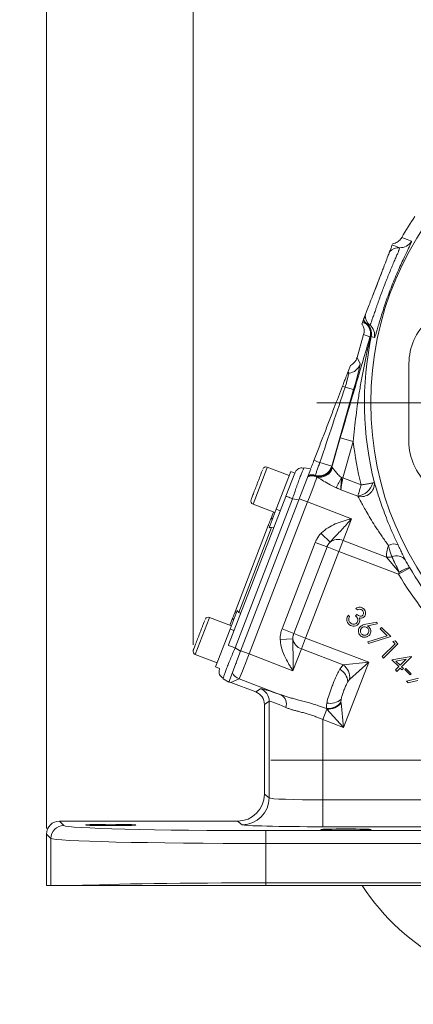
# Model space of a CAD drawing. Header units: inches. Extents: x 0.3 to 33.9, y 0.2 to 21.6.
# Tile 10 of 18: x 18.8 to 22.4, y 5.1 to 14.3. Entities that reach past the tile are written whole.
import ezdxf

# ---------------------------------------------------------------- set-up
doc = ezdxf.new("R2010")
doc.units = ezdxf.units.IN
doc.header["$MEASUREMENT"] = 0
doc.layers.add('SLD-0', color=7, linetype='Continuous', lineweight=15)
doc.styles.add('SLDTEXTSTYLE0', font='TXT', dxfattribs={"width": 0.75})
doc.dimstyles.new('SLDDIMSTYLE0', dxfattribs={"dimtxt": 0.25, "dimasz": 0.13, "dimexe": 0, "dimexo": 0.0625, "dimgap": 0.0625, "dimtad": 0, "dimtih": 1, "dimtoh": 1, "dimrnd": 1e-09, "dimzin": 12, "dimdsep": 46, "dimtxsty": 'SLDTEXTSTYLE0', "dimsah": 1, "dimcen": 0.09, "dimadec": 0, "dimazin": 3, "dimtfac": 1, "dimtofl": 0, "dimtmove": 0, "dimatfit": 3, "dimfxl": 1, "dimfrac": 2, "dimtolj": 1, "dimtzin": 12, "dimarcsym": 0})
doc.dimstyles.new('SLDDIMSTYLE1', dxfattribs={"dimtxt": 0.25, "dimasz": 0.13, "dimexe": 0, "dimexo": 0.0625, "dimgap": 0.0625, "dimtad": 0, "dimtih": 1, "dimtoh": 1, "dimrnd": 1e-09, "dimzin": 12, "dimdsep": 46, "dimtxsty": 'SLDTEXTSTYLE0', "dimsah": 1, "dimcen": 0.09, "dimadec": 0, "dimazin": 3, "dimtfac": 1, "dimtmove": 0, "dimatfit": 0, "dimfxl": 1, "dimfrac": 2, "dimtolj": 1, "dimtzin": 12, "dimarcsym": 0})

# ---------------------------------------------------------------- blocks, each defined once
blk = doc.blocks.new('_D_3')
at = {"layer": 'SLD-0'}
for p, q in [((19.0215, 6.7596), (19.0215, 15.2715)), ((20.3863, 8.4735), (20.3863, 15.2715)), ((19.0215, 15.1465), (18.7715, 15.1465)), ((19.3172, 15.1833), (19.2664, 15.1833)), ((19.2664, 15.1833), (19.2664, 14.7865)), ((20.0907, 15.1833), (20.1414, 15.1833)), ((20.1414, 15.1833), (20.1414, 14.7865)), ((20.3863, 15.1465), (20.6363, 15.1465)), ((19.2664, 14.7865), (19.3172, 14.7865)), ((20.1414, 14.7865), (20.0907, 14.7865))]:
    blk.add_line(p, q, dxfattribs=at)
for points in [[(19.0215, 15.1465), (18.8915, 15.1665), (18.8915, 15.1265)], [(20.3863, 15.1465), (20.5163, 15.1265), (20.5163, 15.1665)]]:
    blk.add_solid(points, dxfattribs=at)
at = {"layer": 'SLD-0', "char_height": 0.25, "attachment_point": 1, "style": 'SLDTEXTSTYLE0'}
for s, insert in [('1.36', (19.2791, 15.5564, -1.4325)), ('34.7', (19.3807, 15.1087, -1.4325))]:
    blk.add_mtext(s, dxfattribs=dict(at, insert=insert))
blk = doc.blocks.new('_D_4')
at = {"layer": 'SLD-0'}
for p, q in [((20.3863, 8.4735), (20.3863, 15.2715)), ((23.7432, 10.0833), (23.7432, 15.2715)), ((20.3863, 15.1465), (21.5384, 15.1465)), ((21.678, 15.1833), (21.6272, 15.1833)), ((21.6272, 15.1833), (21.6272, 14.7865)), ((22.4515, 15.1833), (22.5023, 15.1833)), ((22.5023, 15.1833), (22.5023, 14.7865)), ((23.7432, 15.1465), (22.5911, 15.1465)), ((21.6272, 14.7865), (21.678, 14.7865)), ((22.5023, 14.7865), (22.4515, 14.7865))]:
    blk.add_line(p, q, dxfattribs=at)
for points in [[(20.3863, 15.1465), (20.5163, 15.1265), (20.5163, 15.1665)], [(23.7432, 15.1465), (23.6132, 15.1665), (23.6132, 15.1265)]]:
    blk.add_solid(points, dxfattribs=at)
at = {"layer": 'SLD-0', "char_height": 0.25, "attachment_point": 1, "style": 'SLDTEXTSTYLE0'}
for s, insert in [('3.36', (21.6399, 15.5564, -1.4325)), ('85.3', (21.7415, 15.1087, -1.4325))]:
    blk.add_mtext(s, dxfattribs=dict(at, insert=insert))
blk = doc.blocks.new('SW_CENTERMARKSYMBOL_0')
at = {"layer": 'SLD-0', "color": 0}
for p, q in [((0, 1), (0, 3.4561)), ((0, 0), (0, 0.5)), ((-1, 0), (-3.4561, 0)), ((0, 0), (-0.5, 0)), ((0, 0), (0, -0.5)), ((0, 0), (0.5, 0)), ((1, 0), (3.4561, 0)), ((0, -1), (0, -3.4561))]:
    blk.add_line(p, q, dxfattribs=at)
blk = doc.blocks.new('SW_CENTERMARKSYMBOL_1')
at = {"layer": 'SLD-0', "color": 0}
for p, q in [((0, 1), (0, 2.635)), ((0, 0), (0, 0.5)), ((-1, 0), (-2.635, 0)), ((0, 0), (-0.5, 0)), ((0, 0), (0, -0.5)), ((0, 0), (0.5, 0)), ((1, 0), (2.635, 0)), ((0, -1), (0, -2.635))]:
    blk.add_line(p, q, dxfattribs=at)

msp = doc.modelspace()

# ---------------------------------------------------------------- linework, layer by layer
at = {"color": 7, "linetype": 'Continuous', "lineweight": 15}
for p, q in [((22.3255, 12.2674), (22.3255, 12.2674)), ((22.1439, 11.9556), (22.0542, 11.7221)), ((21.9602, 11.4771), (21.9552, 11.4641)), ((21.9602, 11.4771), (21.9943, 11.4641)), ((21.9679, 11.4972), (21.9683, 11.4982)), ((21.9096, 11.1484), (21.9713, 11.3635)), ((21.9713, 11.3635), (21.9713, 11.3636)), ((21.9713, 11.3635), (22.0304, 11.3409)), ((22.0376, 11.3466), (22.0424, 11.3455)), ((21.9385, 11.0904), (21.9096, 11.1484)), ((21.8269, 11.0184), (21.8207, 11.0022)), ((21.8269, 11.0184), (21.8485, 11.0745)), ((22.3931, 11.0934), (22.3925, 10.3669)), ((21.6741, 10.1382), (21.8785, 10.8512)), ((21.8785, 10.8512), (21.7998, 10.8738)), ((21.7544, 10.4007), (21.676, 10.1272)), ((21.7544, 10.4007), (21.8745, 10.3662)), ((21.7774, 10.0277), (21.8745, 10.3662)), ((21.2784, 10.0498), (21.0749, 10.128)), ((21.3301, 10.0728), (21.3441, 10.0961)), ((21.4787, 10.1111), (21.3679, 9.8224)), ((21.4158, 10.1179), (21.42, 10.1225)), ((21.4787, 10.1111), (21.42, 10.1225)), ((21.6741, 10.1382), (21.564, 10.1698)), ((21.6729, 10.1334), (21.6741, 10.1382)), ((21.676, 10.1272), (21.6729, 10.1334)), ((21.1576, 9.7352), (21.2928, 10.0872)), ((21.2474, 9.8575), (21.3301, 10.0729)), ((21.3301, 10.0729), (21.2928, 10.0872)), ((21.5323, 10.0402), (21.5262, 10.0454)), ((21.5357, 10.0379), (21.5323, 10.0402)), ((21.765, 10.0313), (21.7774, 10.0277)), ((21.9484, 9.9621), (21.7774, 10.0277)), ((21.7603, 9.9178), (21.9173, 9.8576)), ((20.7151, 8.4708), (21.2463, 9.8544)), ((20.7756, 8.444), (21.3092, 9.8339)), ((20.8269, 8.4132), (21.3679, 9.8224)), ((21.3679, 9.8224), (21.3092, 9.8339)), ((21.4503, 9.8039), (21.3723, 9.8339)), ((20.9066, 8.3875), (21.4503, 9.8039)), ((20.9423, 9.7825), (21.1458, 9.7044)), ((21.0915, 9.5629), (21.1576, 9.7352)), ((21.1576, 9.7352), (21.195, 9.7209)), ((21.4503, 9.8039), (21.8577, 9.6475)), ((21.1042, 9.6377), (21.1318, 9.7098)), ((21.7798, 9.4445), (21.8577, 9.6475)), ((20.7748, 8.7797), (21.0839, 9.5849)), ((20.81, 8.7746), (21.1135, 9.5652)), ((21.0839, 9.5849), (21.0979, 9.5795)), ((21.1338, 9.5616), (21.1135, 9.5652)), ((21.6586, 9.4288), (21.5748, 9.5106)), ((21.5217, 9.4271), (21.2118, 8.6198)), ((21.3213, 8.5777), (21.6312, 9.3851)), ((21.6312, 9.3851), (21.5217, 9.4271)), ((21.6312, 9.3851), (21.7408, 9.343)), ((21.7408, 9.343), (21.7798, 9.4445)), ((22.1852, 9.2889), (21.7798, 9.4445)), ((21.4309, 8.5357), (21.7408, 9.343)), ((21.7408, 9.343), (22.2964, 9.1297)), ((22.1852, 9.2889), (22.3026, 9.1487)), ((22.3996, 9.1909), (22.2964, 9.1297)), ((22.3996, 9.1909), (22.3989, 9.1919)), ((22.3026, 9.1487), (22.2964, 9.1297)), ((21.9127, 8.7974), (21.8991, 8.8109)), ((20.7409, 8.6495), (20.5373, 8.7276)), ((20.7269, 8.6548), (20.7545, 8.7269)), ((20.729, 8.6187), (20.7952, 8.791)), ((20.7888, 8.7744), (20.7748, 8.7797)), ((20.8275, 8.7637), (20.81, 8.7746)), ((21.8281, 8.7488), (21.8412, 8.7358)), ((21.897, 8.744), (21.9092, 8.7561)), ((21.993, 8.6649), (22.0936, 8.6848)), ((22.0974, 8.6667), (22.007, 8.6482)), ((22.0936, 8.6848), (22.0974, 8.6667)), ((22.1264, 8.6202), (22.139, 8.6327)), ((22.139, 8.6327), (22.2233, 8.5484)), ((20.5939, 8.2667), (20.729, 8.6187)), ((20.729, 8.6187), (20.7664, 8.6043)), ((21.3213, 8.5777), (21.2118, 8.6198)), ((21.3213, 8.5777), (21.4309, 8.5357)), ((21.3919, 8.4342), (21.4309, 8.5357)), ((22.0191, 8.3099), (21.4309, 8.5357)), ((22.0105, 8.4997), (22.1902, 8.5564)), ((22.2233, 8.5484), (22.0158, 8.4832)), ((22.1902, 8.5564), (22.1264, 8.6202)), ((20.7756, 8.444), (20.8269, 8.4132)), ((21.3124, 8.5269), (21.1954, 8.5222)), ((22.0158, 8.4832), (22.0105, 8.4997)), ((22.1433, 8.3625), (22.2632, 8.4825)), ((22.2894, 8.4823), (22.1565, 8.3493)), ((22.2423, 8.5033), (22.2633, 8.5084)), ((22.2632, 8.4825), (22.2423, 8.5033)), ((22.2633, 8.5084), (22.2894, 8.4823)), ((20.4047, 8.3822), (20.6083, 8.304)), ((20.7161, 8.1245), (20.8269, 8.4132)), ((20.9066, 8.3875), (20.8286, 8.4175)), ((21.314, 8.2311), (20.9066, 8.3875)), ((21.314, 8.2311), (21.3919, 8.4342)), ((21.3919, 8.4342), (21.7811, 8.2848)), ((22.1565, 8.3493), (22.1433, 8.3625)), ((22.235, 8.3325), (22.4146, 8.3638)), ((22.4173, 8.3611), (22.3246, 8.2685)), ((22.4146, 8.3638), (22.4173, 8.3611)), ((20.5939, 8.2667), (20.6313, 8.2524)), ((20.7838, 8.3009), (20.7869, 8.2998)), ((21.7811, 8.2848), (21.7493, 8.2442)), ((22.0191, 8.3099), (21.7811, 8.2848)), ((21.7853, 7.7008), (22.0191, 8.3099)), ((21.8412, 8.1499), (22.0191, 8.3099)), ((22.2986, 8.269), (22.235, 8.3325)), ((22.2676, 8.2381), (22.2986, 8.269)), ((22.3667, 8.3372), (22.2722, 8.3209)), ((22.2722, 8.3209), (22.3113, 8.2817)), ((22.3113, 8.2817), (22.3667, 8.3372)), ((22.3246, 8.2685), (22.3407, 8.2524)), ((20.6261, 8.2257), (20.6313, 8.2524)), ((22.2809, 8.2248), (22.2676, 8.2381)), ((22.3118, 8.2557), (22.2809, 8.2248)), ((22.3279, 8.2396), (22.3118, 8.2557)), ((22.3407, 8.2524), (22.3279, 8.2396)), ((22.3531, 8.2416), (22.3641, 8.2526)), ((22.4028, 8.1919), (22.3531, 8.2416)), ((22.3641, 8.2526), (22.4138, 8.2029)), ((22.4138, 8.2029), (22.4028, 8.1919)), ((20.7161, 8.1245), (20.6648, 8.1553)), ((20.7364, 8.1217), (20.813, 8.1558)), ((20.968, 8.0328), (20.7364, 8.1217)), ((20.813, 8.1558), (21.2064, 8.0048)), ((22.371, 8.1347), (22.4819, 8.1608)), ((22.3865, 8.1192), (22.371, 8.1347)), ((22.477, 8.1403), (22.3865, 8.1192)), ((21.0123, 8.0632), (20.968, 8.0328)), ((21.0482, 7.9162), (21.0924, 7.9466)), ((21.0482, 7.0794), (21.0482, 7.9162)), ((21.0924, 7.9466), (21.0924, 7.0463)), ((21.7601, 7.9388), (21.7621, 7.9655)), ((21.7609, 7.9318), (21.7601, 7.9388)), ((21.7853, 7.7008), (21.7609, 7.9318)), ((21.6299, 7.8735), (21.5921, 7.775)), ((21.6253, 7.8787), (21.6299, 7.8735)), ((21.6299, 7.8735), (21.7853, 7.7008)), ((21.5921, 7.775), (21.7853, 7.7008)), ((21.5921, 7.0273), (21.5921, 7.775)), ((21.0924, 7.0463), (21.0482, 7.0794)), ((21.5921, 7.0273), (21.5921, 6.7774)), ((22.7976, 7.0273), (21.5921, 7.0273)), ((19.1821, 6.7889), (19.1415, 6.8296)), ((20.7982, 6.8296), (19.1415, 6.8296)), ((20.7982, 6.8296), (20.8426, 6.7963)), ((19.0215, 6.7096), (19.0622, 6.669)), ((19.0215, 6.7096), (19.0215, 6.2283)), ((26.4148, 6.741), (21.0615, 6.741)), ((21.0615, 6.621), (21.0615, 6.741)), ((21.5921, 6.7774), (22.6861, 6.7774)), ((19.0622, 6.669), (19.0622, 6.2283)), ((21.0615, 6.2548), (21.0615, 6.621)), ((21.0615, 6.621), (26.4148, 6.621)), ((21.0615, 6.2283), (21.0615, 6.2548)), ((26.4148, 6.2548), (21.0615, 6.2548)), ((19.0622, 6.2283), (19.0215, 6.2283)), ((19.2874, 6.2283), (19.0622, 6.2283)), ((26.4148, 6.2283), (21.0615, 6.2283))]:
    msp.add_line(p, q, dxfattribs=at)
at = {"color": 8, "linetype": 'Continuous', "lineweight": 15}
for p, q in [((21.0705, 10.1165), (20.9423, 9.7825)), ((21.0749, 10.128), (21.0705, 10.1165)), ((20.5329, 8.7161), (20.4047, 8.3822)), ((20.5373, 8.7276), (20.5329, 8.7161))]:
    msp.add_line(p, q, dxfattribs=at)
at = {"color": 7, "linetype": 'Continuous', "lineweight": 15, "flags": 128}
for points in [[(22.4159, 12.2321), (22.408, 12.2352), (22.3764, 12.2476), (22.3255, 12.2674)], [(22.3062, 12.1728), (22.2984, 12.1758), (22.2669, 12.1879), (22.2374, 12.1993)], [(22.0009, 11.4631), (22.0087, 11.4601), (22.0296, 11.4521)], [(22.0424, 11.3455), (22.0504, 11.3425), (22.0714, 11.3346)]]:
    msp.add_lwpolyline(points, dxfattribs=at)
at = {"color": 7, "linetype": 'Continuous', "lineweight": 15}
msp.add_circle((24.9932, 10.7279), 2.9561, dxfattribs=at)
for centre, radius, start, end in [((24.9932, 10.7279), 3.08, 145.68866, 150.01049), ((22.3122, 12.2926), 0.12, 267.12145, 329.751), ((22.3002, 12.0529), 0.12, 87.1173, 136.78866), ((22.0735, 11.5541), 0.1199, 208.32095, 228.67014), ((22.0764, 11.5563), 0.1205, 207.32433, 230.8289), ((22.0767, 11.556), 0.1199, 206.84969, 230.78696), ((22.1053, 11.5452), 0.12, 181.21134, 230.8827), ((22.9335, 11.0929), 0.5404, 132.30243, 179.95137), ((21.915, 11.374), 0.12, 343.98483, 48.66061), ((21.9219, 11.3736), 0.1188, 346.86443, 48.73337), ((21.925, 11.3702), 0.12, 348.15797, 50.77799), ((21.9539, 11.3591), 0.12, 348.249, 50.87855), ((24.9932, 10.7279), 3.0147, 168.17845, 194.3092), ((21.8231, 11.1237), 0.1201, 274.94933, 343.90746), ((21.8439, 10.8844), 0.1201, 94.94472, 101.08972), ((22.9012, 13.6548), 2.9912, 247.88685, 248.39395), ((24.9932, 10.7279), 3.1396, 186.61581, 194.11826), ((22.9328, 10.3665), 0.5404, 179.95137, 227.60031), ((30.9724, 34.6622), 26.2373, 248.85849, 248.98642), ((21.0634, 10.0981), 0.032, 69, 159), ((21.5575, 10.1666), 0.1201, 253.4565, 343.90766), ((21.5606, 10.1605), 0.1201, 253.35459, 343.90768), ((21.5664, 10.1545), 0.1193, 253.39139, 344.20139), ((21.4929, 9.9252), 0.1205, 69.18139, 110.51555), ((21.4929, 9.9267), 0.1201, 70.85707, 110.3491), ((21.4917, 9.9303), 0.1201, 73.34254, 108.86771), ((21.4891, 9.9364), 0.1201, 73.44386, 106.02337), ((21.1313, 10.3026), 0.6893, 327.9309, 336.82233), ((21.8946, 10.0226), 0.1665, 277.81046, 345.46101), ((21.9485, 9.9761), 0.1236, 255.95677, 3.12689), ((20.9538, 9.8124), 0.032, 159, 249), ((21.1291, 9.6263), 0.0274, 95.79156, 155.40829), ((21.7328, 9.3311), 0.1227, 67.49934, 127.23491), ((22.2503, 9.3195), 0.0929, 63.96451, 121.27064), ((22.1989, 9.404), 0.116, 263.22283, 287.84233), ((22.2766, 9.1972), 0.1053, 36.84227, 113.61876), ((22.4644, 8.917), 0.2826, 103.39765, 124.93181), ((24.9932, 10.7279), 3.0148, 210.65257, 225.54358), ((24.9932, 10.7279), 3.1348, 210.65257, 225.54358), ((20.5259, 8.6977), 0.032, 69, 159), ((20.7807, 8.7187), 0.0274, 162.59171, 222.20844), ((21.4329, 8.5498), 0.1227, 190.76509, 250.50066), ((20.4162, 8.412), 0.032, 159, 249), ((21.6955, 8.1658), 0.1465, 353.75158, 54.24842), ((20.8562, 8.2679), 0.1201, 207.59422, 248.92282), ((21.6769, 8.1144), 0.1486, 5.52242, 60.84324), ((20.9673, 7.9465), 0.1251, 0.05219, 68.94781), ((21.1506, 7.9194), 0.102, 342.18161, 56.84741), ((21.6412, 8.0244), 0.1465, 263.75273, 324.25137), ((21.6618, 8.075), 0.1486, 257.15676, 312.47758), ((21.6404, 8.0262), 0.153, 266.07251, 321.92749), ((20.8423, 7.0465), 0.2501, 270.06892, 359.94636), ((19.1822, 6.6689), 0.1201, 90.04597, 179.95403), ((23.7432, 7.3983), 2.135, 213.23055, 326.76945)]:
    msp.add_arc(centre, radius, start, end, dxfattribs=at)
for centre, major_axis, ratio, start_param, end_param in [((21.7942, 11.1817), (-0.0536, 0.1075), 0.998667, 3.14741, 3.969959), ((22.5836, 9.5984), (-1.6238, 3.4426), 0.022792, 1.134912, 1.139471), ((21.8705, 10.8543), (0.0678, 0.2364), 0.034788, 4.709342, 6.245231), ((21.4986, 9.9614), (0.8719, 2.6055), 0.001529, 1.213574, 1.491243), ((21.7902, 10.0724), (0.1142, -0.0552), 0.066735, 3.187995, 3.47672), ((21.4461, 9.8055), (0.0896, 0.2334), 0.018159, 4.712389, 6.194904), ((21.6921, 9.8967), (-1.6238, 3.4426), 0.022792, 1.515069, 1.51685), ((21.7856, 10.0246), (0.0243, 0.1246), 0.068016, 1.558839, 2.613717), ((21.1041, 9.5204), (0.0164, 0.0428), 0.916331, 0.174533, 0.698222), ((20.833, 8.8141), (0.0164, 0.0428), 0.916331, 2.44337, 2.96706), ((20.9024, 8.3891), (0.0896, 0.2334), 0.018159, 3.176499, 4.712389), ((20.7795, 8.2338), (-0.1098, -0.0489), 0.998783, 0.618044, 0.784789), ((20.9231, 7.9161), (-0.1031, -0.0709), 0.999103, 2.539873, 3.743313), ((21.6369, 7.8226), (0.625, -0.2402), 0.032596, 2.343173, 3.119213), ((21.5921, 7.706), (0.4999, -0.2403), 0.037993, 2.348907, 3.124947), ((20.798, 7.0797), (0.2002, -0.1501), 0.999049, 5.356262, 6.926144), ((21.5921, 7.0469), (0.5, 0), 0.039279, 3.176499, 4.712389), ((19.1415, 6.7095), (0.0849, -0.0849), 0.999315, 2.356537, 3.926648), ((21.5921, 6.797), (0.75, 0), 0.026186, 3.176499, 4.712389), ((21.0615, 6.7902), (1.88, 0), 0.026186, 3.167773, 4.712389), ((21.0615, 6.6703), (2, 0), 0.024615, 3.167773, 4.712389), ((21.0615, 6.2056), (2, 0), 0.024615, 1.570796, 2.661649)]:
    msp.add_ellipse(centre, major_axis=major_axis, ratio=ratio, start_param=start_param, end_param=end_param, dxfattribs=at)
for centre in [(19.6182, 6.7936), (21.8062, 6.751)]:
    msp.add_ellipse(centre, major_axis=(0.2344, 0), ratio=0.026186, dxfattribs=at)
for points, knots in [([(22.0714, 11.3346), (22.0717, 11.3347), (22.0724, 11.3347), (22.0749, 11.3383), (22.0796, 11.35), (22.0885, 11.3779), (22.1004, 11.4183), (22.1152, 11.4688), (22.1332, 11.5289), (22.1541, 11.5953), (22.1783, 11.6675), (22.2048, 11.7421), (22.2338, 11.8183), (22.264, 11.8928), (22.2947, 11.9644), (22.3243, 12.03), (22.3518, 12.0888), (22.3757, 12.1385), (22.3951, 12.1789), (22.4087, 12.2083), (22.4166, 12.2276), (22.4161, 12.2306), (22.4159, 12.2321)], [0, 0, 0, 0, 0.0191636, 0.0383909, 0.0921782, 0.1474506, 0.2008183, 0.2556938, 0.3079923, 0.3618137, 0.4133907, 0.4665477, 0.5182761, 0.5716492, 0.6239142, 0.6778033, 0.7303654, 0.7844485, 0.8373932, 0.8917939, 0.9451748, 1, 1, 1, 1]), ([(22.3255, 12.2674), (22.3219, 12.2618), (22.3146, 12.2505), (22.3003, 12.2361), (22.2838, 12.2242), (22.2642, 12.2143), (22.2493, 12.2109), (22.2411, 12.209)], [0, 0, 0, 0, 0.1881695, 0.3817973, 0.5699664, 0.763589, 1, 1, 1, 1]), ([(22.0296, 11.4521), (22.0297, 11.4521), (22.0302, 11.452), (22.0315, 11.4533), (22.034, 11.458), (22.0373, 11.4656), (22.0414, 11.4762), (22.0462, 11.4894), (22.0517, 11.5052), (22.0581, 11.5237), (22.0652, 11.5445), (22.0729, 11.5672), (22.0813, 11.5918), (22.0905, 11.6185), (22.1002, 11.6464), (22.1102, 11.675), (22.1207, 11.7042), (22.1317, 11.7345), (22.1424, 11.7634), (22.1525, 11.7902), (22.1659, 11.8255), (22.1802, 11.8621), (22.195, 11.8993), (22.2097, 11.9355), (22.224, 11.97), (22.2376, 12.0023), (22.2474, 12.0256), (22.2569, 12.0477), (22.2658, 12.0684), (22.2741, 12.0878), (22.2817, 12.1057), (22.2885, 12.1218), (22.2945, 12.1361), (22.2994, 12.1483), (22.3039, 12.1602), (22.307, 12.1701), (22.3065, 12.1719), (22.3062, 12.1728)], [0, 0, 0, 0, 0.006608, 0.03474, 0.063086, 0.092112, 0.121373, 0.149318, 0.177473, 0.206297, 0.235354, 0.26306, 0.290976, 0.319564, 0.348389, 0.375064, 0.401938, 0.429444, 0.457173, 0.478561, 0.500054, 0.549574, 0.574687, 0.600142, 0.649101, 0.673907, 0.699028, 0.724193, 0.749517, 0.775333, 0.801317, 0.828008, 0.854884, 0.882338, 0.909992, 0.95467, 1, 1, 1, 1]), ([(22.1439, 11.9556), (22.1467, 11.9629), (22.1577, 11.9916), (22.177, 12.042), (22.198, 12.0966), (22.2097, 12.127), (22.212, 12.133), (22.2128, 12.1351)], [0, 0, 0, 0, 0.070467, 0.277117, 0.56329, 0.852377, 1, 1, 1, 1]), ([(22.2128, 12.1351), (22.2139, 12.138), (22.2162, 12.1439), (22.2214, 12.1576), (22.2269, 12.172), (22.2318, 12.1847), (22.2353, 12.1937), (22.2367, 12.1975), (22.2374, 12.1993)], [0, 0, 0, 0, 0.057078, 0.114168, 0.342489, 0.570881, 0.785436, 1, 1, 1, 1]), ([(22.1439, 11.9556), (22.1394, 11.9432), (22.126, 11.9066), (22.1061, 11.8538), (22.08, 11.7863), (22.065, 11.7489), (22.0542, 11.7221)], [0, 0, 0, 0, 0.169371, 0.500138, 0.642092, 1, 1, 1, 1]), ([(21.9854, 11.5427), (21.9877, 11.5489), (21.9925, 11.5613), (22.0134, 11.6158), (22.0342, 11.6699), (22.0474, 11.7044), (22.0527, 11.718), (22.0542, 11.7221)], [0, 0, 0, 0, 0.322606, 0.642639, 0.869131, 0.960935, 1, 1, 1, 1]), ([(21.9602, 11.4771), (21.9606, 11.4782), (21.9616, 11.4809), (21.9636, 11.486), (21.9653, 11.4905), (21.9661, 11.4924), (21.9661, 11.4926)], [0, 0, 0, 0, 0.276499, 0.740058, 0.971846, 1, 1, 1, 1]), ([(21.9697, 11.5019), (21.9706, 11.5043), (21.9722, 11.5085), (21.975, 11.5157), (21.9778, 11.5229), (21.9809, 11.5312), (21.9839, 11.5388), (21.9854, 11.5427)], [0, 0, 0, 0, 0.27353, 0.455109, 0.636696, 0.818329, 1, 1, 1, 1]), ([(21.9552, 11.4641), (21.9573, 11.4607), (21.9617, 11.4539), (21.968, 11.4406), (21.9734, 11.4238), (21.9763, 11.4038), (21.9759, 11.3834), (21.9729, 11.3702), (21.9713, 11.3636)], [0, 0, 0, 0, 0.114538, 0.230247, 0.419935, 0.615121, 0.80481, 1, 1, 1, 1]), ([(21.9943, 11.4641), (21.9948, 11.4639), (21.9957, 11.4637), (21.9988, 11.4631), (22.0003, 11.4629)], [0, 0, 0, 0, 0.498553, 1, 1, 1, 1]), ([(22.0003, 11.4629), (22.0004, 11.4629), (22.0006, 11.4631), (22.0008, 11.4631), (22.0009, 11.4631)], [0, 0, 0, 0, 0.44896, 1, 1, 1, 1]), ([(22.0304, 11.3409), (22.0077, 11.2648), (21.9625, 11.1125), (21.8938, 10.8802), (21.8243, 10.643), (21.7777, 10.4817), (21.7544, 10.4007)], [0, 0, 0, 0, 0.2475226, 0.4953545, 0.7466444, 1, 1, 1, 1]), ([(21.8745, 10.3662), (21.8783, 10.4066), (21.886, 10.4874), (21.9001, 10.6084), (21.9163, 10.7292), (21.935, 10.8513), (21.9564, 10.9747), (21.9807, 11.0993), (22.0075, 11.2233), (22.0276, 11.3055), (22.0376, 11.3466)], [0, 0, 0, 0, 0.121753, 0.243667, 0.365943, 0.488306, 0.616057, 0.743881, 0.871908, 1, 1, 1, 1]), ([(22.0304, 11.3409), (22.0311, 11.342), (22.0325, 11.3444), (22.0359, 11.3458), (22.0376, 11.3466)], [0, 0, 0, 0, 0.4965896, 1, 1, 1, 1]), ([(21.8207, 11.0022), (21.82, 11.0002), (21.8184, 10.9962), (21.8102, 10.9747), (21.7985, 10.9443), (21.7861, 10.912), (21.7782, 10.8913), (21.7752, 10.8836)], [0, 0, 0, 0, 0.215697, 0.431707, 0.649625, 0.869325, 1, 1, 1, 1]), ([(21.7998, 10.8738), (21.8023, 10.8825), (21.8091, 10.9055), (21.818, 10.9373), (21.8261, 10.9681), (21.8318, 10.9914), (21.8338, 11.0021), (21.8336, 11.0037), (21.8335, 11.004)], [0, 0, 0, 0, 0.133792, 0.349994, 0.507744, 0.714733, 0.929626, 1, 1, 1, 1]), ([(21.7752, 10.8836), (21.7494, 10.8165), (21.708, 10.7085), (21.6508, 10.5594), (21.6036, 10.4366), (21.5565, 10.3137), (21.525, 10.2318), (21.5093, 10.1909)], [0, 0, 0, 0, 0.290689, 0.468008, 0.645331, 0.822664, 1, 1, 1, 1]), ([(21.5093, 10.1909), (21.5032, 10.175), (21.4937, 10.1501), (21.4856, 10.1293), (21.4827, 10.1217)], [0, 0, 0, 0, 0.635977, 1, 1, 1, 1]), ([(21.0299, 10.1001), (21.0268, 10.0919), (21.0219, 10.0792), (21.0109, 10.0507), (21.0012, 10.0253), (20.9904, 9.9972), (20.9761, 9.96), (20.9586, 9.9143), (20.9434, 9.8748), (20.9339, 9.85), (20.9282, 9.8351), (20.9251, 9.827), (20.9232, 9.8222), (20.924, 9.8241), (20.924, 9.8242)], [0, 0, 0, 0, 0.135508, 0.208455, 0.282949, 0.357444, 0.43039, 0.565898, 0.701406, 0.774353, 0.848847, 0.923342, 0.996288, 1, 1, 1, 1]), ([(21.4159, 10.118), (21.4095, 10.1194), (21.3967, 10.1222), (21.3772, 10.119), (21.3588, 10.1108), (21.3489, 10.101), (21.344, 10.0961)], [0, 0, 0, 0, 0.252652, 0.503903, 0.753133, 1, 1, 1, 1]), ([(21.5233, 10.0515), (21.5233, 10.0525), (21.5234, 10.0549), (21.5274, 10.0683), (21.5349, 10.0907), (21.5452, 10.1198), (21.5562, 10.1493), (21.5625, 10.1661), (21.564, 10.1698)], [0, 0, 0, 0, 0.143666, 0.362558, 0.499578, 0.718486, 0.937392, 1, 1, 1, 1]), ([(21.765, 10.0313), (21.759, 10.0355), (21.7466, 10.044), (21.7312, 10.0595), (21.7175, 10.0756), (21.7065, 10.0902), (21.6975, 10.1026), (21.6918, 10.1103), (21.6881, 10.1149), (21.6858, 10.1176), (21.6834, 10.1201), (21.6819, 10.1214), (21.6811, 10.122)], [0, 0, 0, 0, 0.141168, 0.287984, 0.435462, 0.585968, 0.701423, 0.819047, 0.857413, 0.895921, 0.947715, 1, 1, 1, 1]), ([(21.5357, 10.0379), (21.537, 10.0372), (21.5501, 10.0298), (21.5846, 10.0075), (21.6442, 9.9702), (21.6911, 9.9481), (21.7155, 9.9366)], [0, 0, 0, 0, 0.032981, 0.337416, 0.655229, 1, 1, 1, 1]), ([(21.7603, 9.9178), (21.7603, 9.9179), (21.7603, 9.9183), (21.7601, 9.9209), (21.7599, 9.9266), (21.7598, 9.9378), (21.7604, 9.9537), (21.7616, 9.9739), (21.7631, 9.996), (21.7644, 10.0154), (21.7649, 10.0273), (21.765, 10.0313)], [0, 0, 0, 0, 0.004049, 0.014637, 0.106225, 0.220754, 0.390477, 0.565469, 0.735985, 0.911542, 1, 1, 1, 1]), ([(21.7155, 9.9366), (21.7172, 9.9359), (21.7254, 9.9324), (21.7389, 9.9267), (21.752, 9.9213), (21.7588, 9.9185), (21.7602, 9.9179), (21.7603, 9.9178)], [0, 0, 0, 0, 0.113147, 0.55018, 0.907441, 0.987255, 1, 1, 1, 1]), ([(21.9484, 9.9621), (21.9483, 9.962), (21.9471, 9.9579), (21.9448, 9.9499), (21.941, 9.9372), (21.9345, 9.9156), (21.9288, 9.8965), (21.9221, 9.874), (21.9195, 9.865), (21.9173, 9.8576)], [0, 0, 0, 0, 0.0034304, 0.0967701, 0.1892275, 0.3086031, 0.627922, 0.6935814, 1, 1, 1, 1]), ([(21.9484, 9.9621), (21.9485, 9.9621), (21.9527, 9.9629), (21.9609, 9.9643), (21.974, 9.9665), (21.9895, 9.9692), (22.0071, 9.9722), (22.0212, 9.9747), (22.0338, 9.9769), (22.0451, 9.9789), (22.0522, 9.9801), (22.0558, 9.9808)], [0, 0, 0, 0, 0.0034233, 0.0965672, 0.1888305, 0.3084825, 0.4660683, 0.6282067, 0.6932316, 0.8445932, 1, 1, 1, 1]), ([(22.072, 9.9828), (22.0712, 9.9829), (22.0697, 9.983), (22.0632, 9.982), (22.0576, 9.9811), (22.0558, 9.9808)], [0, 0, 0, 0, 0.397481, 0.81045, 1, 1, 1, 1]), ([(22.2911, 9.4029), (22.2757, 9.4359), (22.2446, 9.5028), (22.2025, 9.6034), (22.1654, 9.6996), (22.1363, 9.7814), (22.1122, 9.8536), (22.0951, 9.9079), (22.0816, 9.9515), (22.0752, 9.9723), (22.072, 9.9828)], [0, 0, 0, 0, 0.166213, 0.337601, 0.477051, 0.620462, 0.730255, 0.843012, 0.920772, 1, 1, 1, 1]), ([(21.9173, 9.8576), (21.9174, 9.8575), (21.9179, 9.857), (21.9183, 9.8565), (21.9185, 9.8562)], [0, 0, 0, 0, 0.209807, 1, 1, 1, 1]), ([(21.9185, 9.8562), (21.9279, 9.8386), (21.9514, 9.7946), (21.9954, 9.715), (22.0436, 9.634), (22.0909, 9.5589), (22.144, 9.4793), (22.1826, 9.4258), (22.2021, 9.3988)], [0, 0, 0, 0, 0.14188, 0.356834, 0.500225, 0.646485, 0.821608, 1, 1, 1, 1]), ([(21.8577, 9.6475), (21.8575, 9.6475), (21.8446, 9.6439), (21.8188, 9.6368), (21.7682, 9.6219), (21.7071, 9.6003), (21.6388, 9.5649), (21.5964, 9.5324), (21.5767, 9.5126), (21.5748, 9.5106)], [0, 0, 0, 0, 0.001933, 0.126805, 0.251622, 0.499636, 0.737052, 0.973799, 1, 1, 1, 1]), ([(21.6586, 9.4288), (21.6597, 9.4302), (21.6855, 9.462), (21.7409, 9.5143), (21.8067, 9.5877), (21.8455, 9.6332), (21.8576, 9.6474), (21.8577, 9.6475)], [0, 0, 0, 0, 0.018902, 0.426946, 0.821584, 0.997921, 1, 1, 1, 1]), ([(21.5748, 9.5106), (21.5726, 9.5083), (21.5614, 9.4965), (21.5435, 9.4728), (21.5293, 9.4462), (21.523, 9.4304), (21.5217, 9.4271)], [0, 0, 0, 0, 0.096516, 0.48907, 0.892319, 1, 1, 1, 1]), ([(21.6312, 9.3851), (21.632, 9.3869), (21.6352, 9.395), (21.6424, 9.409), (21.6516, 9.4214), (21.6575, 9.4277), (21.6586, 9.4288)], [0, 0, 0, 0, 0.112407, 0.504421, 0.906519, 1, 1, 1, 1]), ([(22.2021, 9.3988), (22.2018, 9.3978), (22.1981, 9.386), (22.1919, 9.364), (22.1859, 9.3356), (22.183, 9.31), (22.1845, 9.296), (22.1852, 9.2889)], [0, 0, 0, 0, 0.023571, 0.268197, 0.518888, 0.756498, 1, 1, 1, 1]), ([(22.2021, 9.3988), (22.2049, 9.3885), (22.2105, 9.3675), (22.2176, 9.3416), (22.2241, 9.3198), (22.2294, 9.3047), (22.2332, 9.2964), (22.2344, 9.2936)], [0, 0, 0, 0, 0.2461535, 0.4996582, 0.6986257, 0.899324, 1, 1, 1, 1]), ([(22.3609, 9.2603), (22.3592, 9.2636), (22.3541, 9.2739), (22.3447, 9.2927), (22.3306, 9.3212), (22.313, 9.3571), (22.2984, 9.3875), (22.2911, 9.4029)], [0, 0, 0, 0, 0.086561, 0.274481, 0.463836, 0.727603, 1, 1, 1, 1]), ([(22.2344, 9.2936), (22.2395, 9.2825), (22.2524, 9.2538), (22.2771, 9.2014), (22.2956, 9.1631), (22.3026, 9.1487)], [0, 0, 0, 0, 0.281747, 0.729864, 1, 1, 1, 1]), ([(22.3989, 9.1919), (22.3985, 9.1927), (22.3958, 9.1972), (22.3851, 9.2158), (22.3726, 9.2381), (22.3632, 9.2556), (22.3612, 9.2597), (22.3609, 9.2603)], [0, 0, 0, 0, 0.033201, 0.184022, 0.765509, 0.963391, 1, 1, 1, 1]), ([(21.8991, 8.8109), (21.9057, 8.8145), (21.9188, 8.8217), (21.9401, 8.8231), (21.9588, 8.8176), (21.9678, 8.81), (21.9722, 8.8062)], [0, 0, 0, 0, 0.280367, 0.559802, 0.779809, 1, 1, 1, 1]), ([(21.8328, 8.6662), (21.8273, 8.6728), (21.8163, 8.6859), (21.8124, 8.7103), (21.8176, 8.7318), (21.8246, 8.7431), (21.8281, 8.7488)], [0, 0, 0, 0, 0.279839, 0.558922, 0.779224, 1, 1, 1, 1]), ([(21.8412, 8.7358), (21.8384, 8.7308), (21.8335, 8.7218), (21.8327, 8.7117), (21.8323, 8.7072)], [0, 0, 0, 0, 0.560712, 1, 1, 1, 1]), ([(21.907, 8.6759), (21.91, 8.6797), (21.916, 8.6873), (21.9189, 8.7018), (21.9156, 8.7229), (21.9047, 8.7353), (21.897, 8.744)], [0, 0, 0, 0, 0.186672, 0.373506, 0.56025, 1, 1, 1, 1]), ([(21.9092, 8.7561), (21.9135, 8.7525), (21.9219, 8.7451), (21.9366, 8.7393), (21.9517, 8.7394), (21.9588, 8.7448), (21.9624, 8.7475)], [0, 0, 0, 0, 0.2809531, 0.5614333, 0.7808001, 1, 1, 1, 1]), ([(21.9593, 8.7932), (21.9556, 8.7962), (21.9483, 8.8023), (21.9309, 8.8047), (21.9196, 8.8001), (21.9127, 8.7974)], [0, 0, 0, 0, 0.280108, 0.5597, 1, 1, 1, 1]), ([(21.9761, 8.7335), (21.9727, 8.7306), (21.9659, 8.7248), (21.9502, 8.7202), (21.9388, 8.7222), (21.9318, 8.7234)], [0, 0, 0, 0, 0.280348, 0.560451, 1, 1, 1, 1]), ([(21.9318, 8.7234), (21.9336, 8.7185), (21.9367, 8.7097), (21.9363, 8.7004), (21.9362, 8.6963)], [0, 0, 0, 0, 0.559801, 1, 1, 1, 1]), ([(21.9624, 8.7475), (21.9652, 8.7514), (21.9709, 8.7591), (21.9708, 8.773), (21.9668, 8.7847), (21.9618, 8.7904), (21.9593, 8.7932)], [0, 0, 0, 0, 0.278749, 0.558588, 0.779116, 1, 1, 1, 1]), ([(21.9722, 8.8062), (21.977, 8.8002), (21.9864, 8.7884), (21.9906, 8.7672), (21.9871, 8.7477), (21.9798, 8.7382), (21.9761, 8.7335)], [0, 0, 0, 0, 0.279978, 0.559774, 0.780047, 1, 1, 1, 1]), ([(20.4924, 8.6997), (20.4892, 8.6915), (20.4844, 8.6788), (20.4734, 8.6503), (20.4636, 8.6249), (20.4529, 8.5969), (20.4386, 8.5596), (20.4211, 8.5139), (20.4059, 8.4745), (20.3964, 8.4497), (20.3906, 8.4347), (20.3875, 8.4266), (20.3857, 8.4218), (20.3864, 8.4237), (20.3864, 8.4238)], [0, 0, 0, 0, 0.135508, 0.208455, 0.282949, 0.357444, 0.43039, 0.565898, 0.701406, 0.774353, 0.848847, 0.923342, 0.996288, 1, 1, 1, 1]), ([(21.8323, 8.7072), (21.8334, 8.7013), (21.8355, 8.6905), (21.8428, 8.6825), (21.846, 8.679)], [0, 0, 0, 0, 0.558676, 1, 1, 1, 1]), ([(21.9212, 8.664), (21.9138, 8.6584), (21.899, 8.6473), (21.8724, 8.6449), (21.8494, 8.6521), (21.8384, 8.6615), (21.8328, 8.6662)], [0, 0, 0, 0, 0.279417, 0.55893, 0.779311, 1, 1, 1, 1]), ([(21.846, 8.679), (21.8509, 8.6748), (21.8606, 8.6664), (21.8787, 8.6634), (21.8952, 8.6664), (21.903, 8.6728), (21.907, 8.6759)], [0, 0, 0, 0, 0.280313, 0.559638, 0.779898, 1, 1, 1, 1]), ([(21.9362, 8.6963), (21.9349, 8.6895), (21.9327, 8.6774), (21.9247, 8.6681), (21.9212, 8.664)], [0, 0, 0, 0, 0.559504, 1, 1, 1, 1]), ([(21.9388, 8.5602), (21.9336, 8.5669), (21.9231, 8.5803), (21.9206, 8.6046), (21.9265, 8.6258), (21.935, 8.6361), (21.9392, 8.6412)], [0, 0, 0, 0, 0.279715, 0.559076, 0.779551, 1, 1, 1, 1]), ([(21.9392, 8.6412), (21.9483, 8.6477), (21.9647, 8.6594), (21.9844, 8.6632), (21.993, 8.6649)], [0, 0, 0, 0, 0.558238, 1, 1, 1, 1]), ([(21.9523, 8.6285), (21.9486, 8.6239), (21.9414, 8.6147), (21.9399, 8.598), (21.9434, 8.5832), (21.9493, 8.5762), (21.9523, 8.5726)], [0, 0, 0, 0, 0.2795594, 0.5593468, 0.7796017, 1, 1, 1, 1]), ([(22.0082, 8.6286), (22.0036, 8.6322), (21.9944, 8.6395), (21.9776, 8.6409), (21.9628, 8.6374), (21.9558, 8.6315), (21.9523, 8.6285)], [0, 0, 0, 0, 0.279559, 0.559349, 0.779582, 1, 1, 1, 1]), ([(22.007, 8.6482), (22.0103, 8.6465), (22.0161, 8.6434), (22.0209, 8.639), (22.023, 8.6371)], [0, 0, 0, 0, 0.560059, 1, 1, 1, 1]), ([(22.0082, 8.5726), (22.0118, 8.5772), (22.0191, 8.5865), (22.0206, 8.6032), (22.0171, 8.618), (22.0112, 8.6251), (22.0082, 8.6286)], [0, 0, 0, 0, 0.279563, 0.559339, 0.779585, 1, 1, 1, 1]), ([(22.023, 8.6371), (22.028, 8.6306), (22.0381, 8.6178), (22.0395, 8.5944), (22.0338, 8.5741), (22.0255, 8.5644), (22.0214, 8.5596)], [0, 0, 0, 0, 0.279373, 0.559056, 0.779422, 1, 1, 1, 1]), ([(21.2118, 8.6198), (21.2093, 8.613), (21.2044, 8.5992), (21.199, 8.576), (21.1952, 8.5503), (21.1953, 8.5316), (21.1954, 8.5222)], [0, 0, 0, 0, 0.218332, 0.438286, 0.71723, 1, 1, 1, 1]), ([(21.3124, 8.5269), (21.3123, 8.5316), (21.3123, 8.5412), (21.3144, 8.5545), (21.3174, 8.5667), (21.32, 8.574), (21.3213, 8.5777)], [0, 0, 0, 0, 0.273081, 0.550105, 0.774236, 1, 1, 1, 1]), ([(22.0214, 8.5596), (22.0146, 8.5542), (22.001, 8.5433), (21.9761, 8.5412), (21.9545, 8.5472), (21.944, 8.5559), (21.9388, 8.5602)], [0, 0, 0, 0, 0.2796559, 0.5589818, 0.7794659, 1, 1, 1, 1]), ([(21.9523, 8.5726), (21.9569, 8.569), (21.9661, 8.5617), (21.9828, 8.5603), (21.9976, 8.5638), (22.0046, 8.5697), (22.0082, 8.5726)], [0, 0, 0, 0, 0.279558, 0.559314, 0.779572, 1, 1, 1, 1]), ([(21.1954, 8.5222), (21.1975, 8.5004), (21.2028, 8.4475), (21.231, 8.3723), (21.2646, 8.3101), (21.2923, 8.2651), (21.3067, 8.2426), (21.3139, 8.2313), (21.314, 8.2311)], [0, 0, 0, 0, 0.206019, 0.500319, 0.748356, 0.873184, 0.998067, 1, 1, 1, 1]), ([(21.314, 8.2311), (21.314, 8.2314), (21.3145, 8.2475), (21.3153, 8.2792), (21.3162, 8.3379), (21.3156, 8.406), (21.3113, 8.4712), (21.3121, 8.5119), (21.3124, 8.5269)], [0, 0, 0, 0, 0.002077, 0.154904, 0.303194, 0.57336, 0.842251, 1, 1, 1, 1]), ([(20.6261, 8.2258), (20.6264, 8.2189), (20.6272, 8.205), (20.6354, 8.1869), (20.6478, 8.1719), (20.6593, 8.1658), (20.6651, 8.1627)], [0, 0, 0, 0, 0.24674, 0.496303, 0.747818, 1, 1, 1, 1]), ([(21.7493, 8.2442), (21.7411, 8.2296), (21.7228, 8.1969), (21.6993, 8.1417), (21.6745, 8.0792), (21.6512, 8.0148), (21.6351, 7.9615), (21.6299, 7.9358), (21.6287, 7.9302)], [0, 0, 0, 0, 0.171275, 0.384256, 0.500237, 0.720192, 0.938779, 1, 1, 1, 1]), ([(20.6648, 8.1553), (20.6642, 8.1559), (20.6634, 8.1566), (20.6651, 8.1626), (20.6652, 8.163)], [0, 0, 0, 0, 0.9293313, 1, 1, 1, 1]), ([(21.7621, 7.9655), (21.7627, 7.9684), (21.7657, 7.9829), (21.7744, 8.0109), (21.786, 8.043), (21.7986, 8.0749), (21.8102, 8.1025), (21.8204, 8.121), (21.8247, 8.1287)], [0, 0, 0, 0, 0.054647, 0.26791, 0.499936, 0.623154, 0.841136, 1, 1, 1, 1]), ([(21.8247, 8.1287), (21.8251, 8.1293), (21.83, 8.1374), (21.8358, 8.1439), (21.8412, 8.1499)], [0, 0, 0, 0, 0.06696, 1, 1, 1, 1]), ([(21.6253, 7.8787), (21.613, 7.8833), (21.5885, 7.8924), (21.5476, 7.9065), (21.5027, 7.9208), (21.4537, 7.9351), (21.4048, 7.9484), (21.3592, 7.9603), (21.3174, 7.9713), (21.2792, 7.9817), (21.2419, 7.9926), (21.2182, 8.0008), (21.2064, 8.0048)], [0, 0, 0, 0, 0.085725, 0.171611, 0.283741, 0.396269, 0.510037, 0.624249, 0.717407, 0.810847, 0.905231, 1, 1, 1, 1]), ([(21.6287, 7.9302), (21.6285, 7.929), (21.6249, 7.9094), (21.6251, 7.8936), (21.6253, 7.8787)], [0, 0, 0, 0, 0.061953, 1, 1, 1, 1]), ([(21.2477, 7.8882), (21.2567, 7.8846), (21.2746, 7.8772), (21.3043, 7.8679), (21.3359, 7.8591), (21.3704, 7.8503), (21.4073, 7.8409), (21.4466, 7.8301), (21.4871, 7.8176), (21.5252, 7.804), (21.5604, 7.7898), (21.5815, 7.7799), (21.5921, 7.775)], [0, 0, 0, 0, 0.095516, 0.191631, 0.289412, 0.387736, 0.494769, 0.602543, 0.712756, 0.823908, 0.911723, 1, 1, 1, 1]), ([(21.0615, 6.2283), (20.9813, 6.2283), (20.8455, 6.2283), (20.6564, 6.2283), (20.4929, 6.2283), (20.3318, 6.2283), (20.1761, 6.2283), (20.0281, 6.2283), (19.8874, 6.2283), (19.7537, 6.2283), (19.5992, 6.2283), (19.4339, 6.2283), (19.3363, 6.2283), (19.2874, 6.2283)], [0, 0, 0, 0, 0.1103431, 0.1868652, 0.2633873, 0.3421336, 0.4208797, 0.4973702, 0.5738605, 0.6525908, 0.7313208, 0.8656614, 1, 1, 1, 1])]:
    msp.add_open_spline(points, degree=3, knots=knots, dxfattribs=at)
at = {"color": 8, "linetype": 'Continuous', "lineweight": 15}
for points, knots in [([(21.3092, 9.8339), (21.3155, 9.8527), (21.328, 9.8896), (21.3438, 9.9347), (21.3561, 9.969), (21.3684, 10.003), (21.3827, 10.041), (21.3974, 10.0783), (21.4083, 10.1033), (21.4144, 10.1163), (21.4158, 10.1178), (21.4158, 10.1179)], [0, 0, 0, 0, 0.139643, 0.273304, 0.347684, 0.421493, 0.567307, 0.713124, 0.861116, 0.99478, 1, 1, 1, 1]), ([(20.6652, 8.163), (20.6662, 8.1673), (20.6679, 8.1741), (20.6731, 8.1897), (20.6801, 8.2098), (20.6917, 8.2409), (20.7095, 8.2863), (20.73, 8.3366), (20.7523, 8.3899), (20.7678, 8.4257), (20.7756, 8.444)], [0, 0, 0, 0, 0.125024, 0.200601, 0.275598, 0.423758, 0.571923, 0.722297, 0.858111, 1, 1, 1, 1])]:
    msp.add_open_spline(points, degree=3, knots=knots, dxfattribs=at)
at = {"color": 7, "linetype": 'Continuous', "lineweight": 15}
for points in [[(21.3092, 9.8339), (21.3008, 9.8371), (21.2839, 9.8435), (21.2639, 9.8512), (21.2501, 9.8565), (21.2483, 9.8572), (21.2474, 9.8575)], [(21.1042, 9.6377), (21.1012, 9.63), (21.0953, 9.6146), (21.0877, 9.5948), (21.0839, 9.5849)], [(20.7748, 8.7797), (20.771, 8.7698), (20.7634, 8.7501), (20.7575, 8.7346), (20.7545, 8.7269)], [(20.7139, 8.4677), (20.7148, 8.4673), (20.7166, 8.4666), (20.7304, 8.4614), (20.7504, 8.4537), (20.7672, 8.4472), (20.7756, 8.444)]]:
    msp.add_open_spline(points, degree=3, dxfattribs=at)

# ---------------------------------------------------------------- block references
at = {"layer": 'SLD-0'}
for name, p in [('SW_CENTERMARKSYMBOL_0', (24.9932, 10.7279)), ('SW_CENTERMARKSYMBOL_1', (23.7432, 7.3983))]:
    msp.add_blockref(name, p, dxfattribs=at)

# ---------------------------------------------------------------- dimensions: what is measured, and where the dimension line sits
for base, p1, p2, dimstyle, picture, middle in [((20.3863, 15.1465), (19.0215, 6.7096), (20.3863, 8.4235), 'SLDDIMSTYLE1', '_D_3', (19.7039, 15.1465)), ((23.7432, 15.1465), (20.3863, 8.4235), (23.7432, 10.0333), 'SLDDIMSTYLE0', '_D_4', (22.0647, 15.1465))]:
    dim = msp.add_linear_dim(base=base, p1=p1, p2=p2, dimstyle=dimstyle, dxfattribs=at)
    dim.commit()
    dim.dimension.update_dxf_attribs({"geometry": picture, "text_midpoint": middle, "dimtype": 160})

doc.saveas('drawing.dxf')
